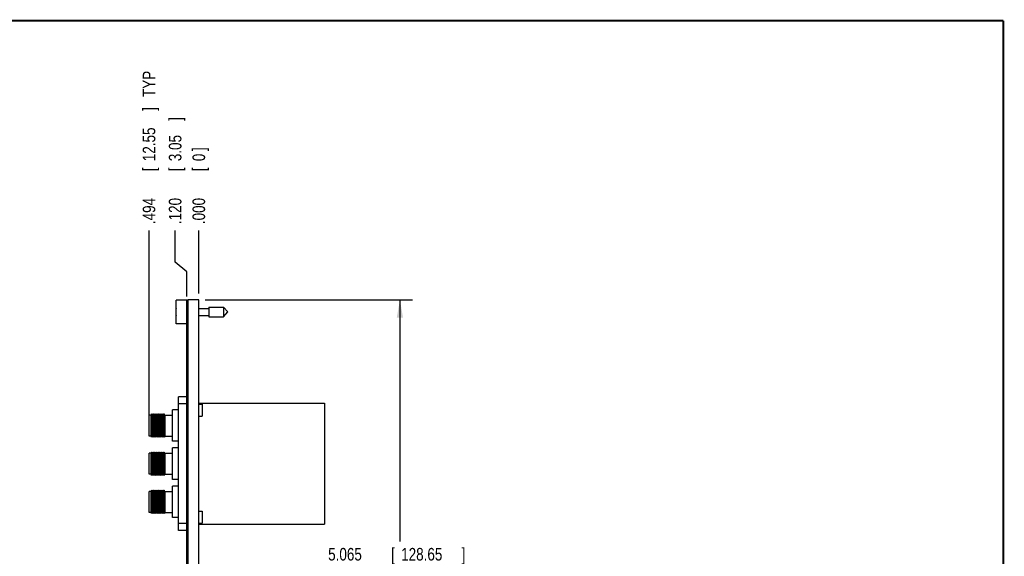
# Model space of a CAD drawing. Header units: inches. Extents: x 0.2 to 16.8, y 0.1 to 10.8.
# Tile 12 of 12: x 7 to 16.8, y 5.4 to 10.8. Entities that reach past the tile are written whole.
import ezdxf

# ---------------------------------------------------------------- set-up
doc = ezdxf.new("R2010")
doc.units = ezdxf.units.IN
doc.header["$LTSCALE"] = 0.935
doc.header["$MEASUREMENT"] = 0
doc.layers.get('0').update_dxf_attribs({"linetype": 'CONTINUOUS'})
doc.layers.add('DIMENSIONS', color=7, linetype='CONTINUOUS')
doc.styles.get("Standard").update_dxf_attribs({"font": 'txt', "width": 0.8})
doc.dimstyles.new('DIMSTYLE_1', dxfattribs={"dimtxt": 0.125, "dimasz": 0.18, "dimexe": 0.18, "dimexo": 0.0625, "dimgap": 0.09, "dimtad": 0, "dimtih": 1, "dimtoh": 1, "dimdec": 3, "dimzin": 4, "dimdsep": 46, "dimtxsty": 'STANDARD', "dimblk": '_FILLED', "dimblk1": '_FILLED', "dimblk2": '_FILLED', "dimcen": 0.09, "dimadec": 0, "dimazin": 0, "dimtp": 0.001, "dimtm": 0.001, "dimtfac": 1, "dimtdec": 3, "dimtofl": 0, "dimtmove": 0, "dimatfit": 3, "dimldrblk": '_FILLED', "dimfxl": 1, "dimtolj": 1, "dimtzin": 4, "dimarcsym": 0})
doc.dimstyles.new('DIMSTYLE_2', dxfattribs={"dimtxt": 0.125, "dimasz": 0.18, "dimexe": 0.18, "dimexo": 0.0625, "dimgap": 0.09, "dimtad": 0, "dimtih": 1, "dimtoh": 1, "dimdec": 3, "dimzin": 4, "dimdsep": 46, "dimtxsty": 'STANDARD', "dimblk": '_FILLED', "dimblk1": '_FILLED', "dimblk2": '_FILLED', "dimcen": 0.09, "dimadec": 0, "dimazin": 0, "dimtp": 0.001, "dimtm": 0.001, "dimtfac": 1, "dimtdec": 3, "dimtofl": 0, "dimtmove": 0, "dimatfit": 3, "dimldrblk": '_FILLED', "dimfxl": 1, "dimtolj": 1, "dimtzin": 4, "dimarcsym": 0})

# ---------------------------------------------------------------- blocks, each defined once
blk = doc.blocks.new('*D0')
at = {"layer": 'DIMENSIONS', "color": 2, "linetype": 'CONTINUOUS'}
for p, q in [((8.527, 8.3619), (8.527, 8.6764)), ((8.6418, 8.2643), (8.527, 8.3619)), ((8.6418, 8.0214), (8.6418, 8.2643))]:
    blk.add_line(p, q, dxfattribs=at)
at = {"layer": 'DIMENSIONS', "color": 2, "linetype": 'CONTINUOUS', "width": 0.8}
for s, p in [(']', (8.5895, 9.7639)), ('3.05', (8.5895, 9.3639)), ('[', (8.5895, 9.2639)), ('.120', (8.5895, 8.7389))]:
    blk.add_text(s, height=0.125, rotation=90, dxfattribs=at).set_placement(p)
blk = doc.blocks.new('_FILLED')
at = {"color": 0, "linetype": 'BYBLOCK'}
blk.add_solid([(0, 0), (-1, 0.174), (-1, -0.174)], dxfattribs=at)
blk = doc.blocks.new('*D1')
at = {"layer": 'DIMENSIONS', "color": 2, "linetype": 'CONTINUOUS'}
blk.add_line((8.2678, 6.8023), (8.2678, 8.6764), dxfattribs=at)
at = {"layer": 'DIMENSIONS', "color": 2, "linetype": 'CONTINUOUS', "width": 0.8}
for s, p in [(' TYP', (8.3303, 9.9639)), (']', (8.3303, 9.8639)), ('12.55', (8.3303, 9.3639)), ('[', (8.3303, 9.2639)), ('.494', (8.3303, 8.7389))]:
    blk.add_text(s, height=0.125, rotation=90, dxfattribs=at).set_placement(p)
blk = doc.blocks.new('*D2')
at = {"layer": 'DIMENSIONS', "color": 2, "linetype": 'CONTINUOUS'}
blk.add_line((8.7618, 8.0514), (8.7618, 8.6764), dxfattribs=at)
at = {"layer": 'DIMENSIONS', "color": 2, "linetype": 'CONTINUOUS', "width": 0.8}
for s, p in [(']', (8.8243, 9.4639)), ('0', (8.8243, 9.3639)), ('[', (8.8243, 9.2639)), ('.000', (8.8243, 8.7389))]:
    blk.add_text(s, height=0.125, rotation=90, dxfattribs=at).set_placement(p)
blk = doc.blocks.new('*D3')
at = {"layer": 'DIMENSIONS', "color": 2, "linetype": 'CONTINUOUS'}
for p, q in [((8.8243, 7.9889), (10.8838, 7.9889)), ((10.7588, 7.9889), (10.7588, 5.587)), ((10.7588, 2.9239), (10.7588, 5.337)), ((8.8243, 2.9239), (10.8838, 2.9239))]:
    blk.add_line(p, q, dxfattribs=at)
at = {"layer": 'DIMENSIONS', "color": 2, "linetype": 'CONTINUOUS', "xscale": 0.18, "yscale": 0.18, "zscale": 0.18}
for p, rotation in [((10.7588, 7.9889), 90), ((10.7588, 2.9239), 270)]:
    blk.add_blockref('_FILLED', p, dxfattribs=dict(at, rotation=rotation))
at = {"layer": 'DIMENSIONS', "color": 2, "linetype": 'CONTINUOUS', "width": 0.8}
for s, p in [('5.065', (10.0463, 5.3995)), ('[', (10.6713, 5.3995)), ('128.65', (10.7713, 5.3995)), (']', (11.3713, 5.3995))]:
    blk.add_text(s, height=0.125, dxfattribs=at).set_placement(p)

msp = doc.modelspace()

# ---------------------------------------------------------------- linework, layer by layer
at = {"color": 7, "linetype": 'CONTINUOUS'}
for p, q in [((8.5368, 7.7484), (8.5368, 7.9854)), ((8.6568, 7.9854), (8.5368, 7.9854)), ((8.6418, 2.9339), (8.6418, 7.9789)), ((8.6568, 7.9789), (8.6418, 7.9789)), ((8.6568, 7.9589), (8.6418, 7.9589)), ((8.6568, 2.9239), (8.6568, 7.9889)), ((8.7618, 7.9889), (8.6568, 7.9889)), ((8.7618, 2.9239), (8.7618, 7.9889)), ((8.5368, 7.8806), (8.5347, 7.8806)), ((8.5347, 7.8531), (8.5368, 7.8531)), ((8.7618, 7.9019), (8.8605, 7.9019)), ((8.7618, 7.8318), (8.8605, 7.8318)), ((8.8605, 7.9161), (8.8605, 7.8176)), ((8.8605, 7.9161), (9.0085, 7.9161)), ((9.0085, 7.9161), (9.0085, 7.8176)), ((9.0085, 7.9161), (9.0498, 7.8669)), ((9.0085, 7.8176), (9.0498, 7.8669)), ((8.6418, 7.7484), (8.5368, 7.7484)), ((8.8605, 7.8176), (9.0085, 7.8176)), ((8.5588, 5.6974), (8.5588, 7.0244)), ((8.6418, 7.0244), (8.5588, 7.0244)), ((8.6418, 6.9544), (8.5588, 6.9544)), ((8.7618, 6.9609), (10.0088, 6.9609)), ((8.7618, 6.951), (8.795, 6.951)), ((8.795, 6.951), (8.795, 6.8329)), ((10.0088, 6.9609), (10.0088, 5.7609)), ((8.2678, 6.6355), (8.2678, 6.8441)), ((8.2875, 6.8441), (8.2678, 6.8441)), ((8.293, 6.8556), (8.2875, 6.8441)), ((8.2875, 6.6355), (8.2875, 6.8441)), ((8.293, 6.8556), (8.293, 6.624)), ((8.2999, 6.8441), (8.293, 6.8556)), ((8.3055, 6.8556), (8.2999, 6.8441)), ((8.2999, 6.8441), (8.2999, 6.6355)), ((8.3055, 6.8556), (8.3055, 6.624)), ((8.3123, 6.8441), (8.3055, 6.8556)), ((8.3179, 6.8556), (8.3123, 6.8441)), ((8.3123, 6.8441), (8.3123, 6.6355)), ((8.3179, 6.8556), (8.3179, 6.624)), ((8.3247, 6.8441), (8.3179, 6.8556)), ((8.3303, 6.8556), (8.3247, 6.8441)), ((8.3247, 6.8441), (8.3247, 6.6355)), ((8.3303, 6.8556), (8.3303, 6.624)), ((8.3372, 6.8441), (8.3303, 6.8556)), ((8.3428, 6.8556), (8.3372, 6.8441)), ((8.3372, 6.8441), (8.3372, 6.6355)), ((8.3428, 6.8556), (8.3428, 6.624)), ((8.3496, 6.8441), (8.3428, 6.8556)), ((8.3552, 6.8556), (8.3496, 6.8441)), ((8.3496, 6.8441), (8.3496, 6.6355)), ((8.3552, 6.8556), (8.3552, 6.624)), ((8.362, 6.8441), (8.3552, 6.8556)), ((8.3676, 6.8556), (8.362, 6.8441)), ((8.362, 6.8441), (8.362, 6.6355)), ((8.3676, 6.8556), (8.3676, 6.624)), ((8.3745, 6.8441), (8.3676, 6.8556)), ((8.38, 6.8556), (8.3745, 6.8441)), ((8.3745, 6.8441), (8.3745, 6.6355)), ((8.38, 6.8556), (8.38, 6.624)), ((8.3869, 6.8441), (8.38, 6.8556)), ((8.3925, 6.8556), (8.3869, 6.8441)), ((8.3869, 6.8441), (8.3869, 6.6355)), ((8.3925, 6.8556), (8.3925, 6.624)), ((8.3993, 6.8441), (8.3925, 6.8556)), ((8.4049, 6.8556), (8.3993, 6.8441)), ((8.3993, 6.8441), (8.3993, 6.6355)), ((8.4049, 6.8556), (8.4049, 6.624)), ((8.4117, 6.8441), (8.4049, 6.8556)), ((8.4173, 6.8556), (8.4117, 6.8441)), ((8.4117, 6.8441), (8.4117, 6.6355)), ((8.4173, 6.8556), (8.4173, 6.624)), ((8.4242, 6.8441), (8.4173, 6.8556)), ((8.4242, 6.8441), (8.4242, 6.6355)), ((8.4242, 6.8441), (8.5001, 6.8441)), ((8.5001, 6.5835), (8.5001, 6.896)), ((8.5588, 6.896), (8.5001, 6.896)), ((8.7618, 6.8329), (8.795, 6.8329)), ((8.2875, 6.6355), (8.2678, 6.6355)), ((8.293, 6.624), (8.2875, 6.6355)), ((8.2999, 6.6355), (8.293, 6.624)), ((8.3055, 6.624), (8.2999, 6.6355)), ((8.3123, 6.6355), (8.3055, 6.624)), ((8.3179, 6.624), (8.3123, 6.6355)), ((8.3247, 6.6355), (8.3179, 6.624)), ((8.3303, 6.624), (8.3247, 6.6355)), ((8.3372, 6.6355), (8.3303, 6.624)), ((8.3428, 6.624), (8.3372, 6.6355)), ((8.3496, 6.6355), (8.3428, 6.624)), ((8.3552, 6.624), (8.3496, 6.6355)), ((8.362, 6.6355), (8.3552, 6.624)), ((8.3676, 6.624), (8.362, 6.6355)), ((8.3745, 6.6355), (8.3676, 6.624)), ((8.38, 6.624), (8.3745, 6.6355)), ((8.3869, 6.6355), (8.38, 6.624)), ((8.3925, 6.624), (8.3869, 6.6355)), ((8.3993, 6.6355), (8.3925, 6.624)), ((8.4049, 6.624), (8.3993, 6.6355)), ((8.4117, 6.6355), (8.4049, 6.624)), ((8.4173, 6.624), (8.4117, 6.6355)), ((8.4242, 6.6355), (8.4173, 6.624)), ((8.4242, 6.6355), (8.5001, 6.6355)), ((8.5588, 6.5835), (8.5001, 6.5835)), ((8.2678, 6.2566), (8.2678, 6.4652)), ((8.2875, 6.4652), (8.2678, 6.4652)), ((8.293, 6.4767), (8.2875, 6.4652)), ((8.2875, 6.2566), (8.2875, 6.4652)), ((8.293, 6.4767), (8.293, 6.2452)), ((8.2999, 6.4652), (8.293, 6.4767)), ((8.3055, 6.4767), (8.2999, 6.4652)), ((8.2999, 6.4652), (8.2999, 6.2566)), ((8.3055, 6.4767), (8.3055, 6.2452)), ((8.3123, 6.4652), (8.3055, 6.4767)), ((8.3179, 6.4767), (8.3123, 6.4652)), ((8.3123, 6.4652), (8.3123, 6.2566)), ((8.3179, 6.4767), (8.3179, 6.2452)), ((8.3247, 6.4652), (8.3179, 6.4767)), ((8.3303, 6.4767), (8.3247, 6.4652)), ((8.3247, 6.4652), (8.3247, 6.2566)), ((8.3303, 6.4767), (8.3303, 6.2452)), ((8.3372, 6.4652), (8.3303, 6.4767)), ((8.3428, 6.4767), (8.3372, 6.4652)), ((8.3372, 6.4652), (8.3372, 6.2566)), ((8.3428, 6.4767), (8.3428, 6.2452)), ((8.3496, 6.4652), (8.3428, 6.4767)), ((8.3552, 6.4767), (8.3496, 6.4652)), ((8.3496, 6.4652), (8.3496, 6.2566)), ((8.3552, 6.4767), (8.3552, 6.2452)), ((8.362, 6.4652), (8.3552, 6.4767)), ((8.3676, 6.4767), (8.362, 6.4652)), ((8.362, 6.4652), (8.362, 6.2566)), ((8.3676, 6.4767), (8.3676, 6.2452)), ((8.3745, 6.4652), (8.3676, 6.4767)), ((8.38, 6.4767), (8.3745, 6.4652)), ((8.3745, 6.4652), (8.3745, 6.2566)), ((8.38, 6.4767), (8.38, 6.2452)), ((8.3869, 6.4652), (8.38, 6.4767)), ((8.3925, 6.4767), (8.3869, 6.4652)), ((8.3869, 6.4652), (8.3869, 6.2566)), ((8.3925, 6.4767), (8.3925, 6.2452)), ((8.3993, 6.4652), (8.3925, 6.4767)), ((8.4049, 6.4767), (8.3993, 6.4652)), ((8.3993, 6.4652), (8.3993, 6.2566)), ((8.4049, 6.4767), (8.4049, 6.2452)), ((8.4117, 6.4652), (8.4049, 6.4767)), ((8.4173, 6.4767), (8.4117, 6.4652)), ((8.4117, 6.4652), (8.4117, 6.2566)), ((8.4173, 6.4767), (8.4173, 6.2452)), ((8.4242, 6.4652), (8.4173, 6.4767)), ((8.4242, 6.4652), (8.4242, 6.2566)), ((8.4242, 6.4652), (8.5001, 6.4652)), ((8.5001, 6.2047), (8.5001, 6.5172)), ((8.5588, 6.5172), (8.5001, 6.5172)), ((8.2875, 6.2566), (8.2678, 6.2566)), ((8.293, 6.2452), (8.2875, 6.2566)), ((8.2999, 6.2566), (8.293, 6.2452)), ((8.3055, 6.2452), (8.2999, 6.2566)), ((8.3123, 6.2566), (8.3055, 6.2452)), ((8.3179, 6.2452), (8.3123, 6.2566)), ((8.3247, 6.2566), (8.3179, 6.2452)), ((8.3303, 6.2452), (8.3247, 6.2566)), ((8.3372, 6.2566), (8.3303, 6.2452)), ((8.3428, 6.2452), (8.3372, 6.2566)), ((8.3496, 6.2566), (8.3428, 6.2452)), ((8.3552, 6.2452), (8.3496, 6.2566)), ((8.362, 6.2566), (8.3552, 6.2452)), ((8.3676, 6.2452), (8.362, 6.2566)), ((8.3745, 6.2566), (8.3676, 6.2452)), ((8.38, 6.2452), (8.3745, 6.2566)), ((8.3869, 6.2566), (8.38, 6.2452)), ((8.3925, 6.2452), (8.3869, 6.2566)), ((8.3993, 6.2566), (8.3925, 6.2452)), ((8.4049, 6.2452), (8.3993, 6.2566)), ((8.4117, 6.2566), (8.4049, 6.2452)), ((8.4173, 6.2452), (8.4117, 6.2566)), ((8.4242, 6.2566), (8.4173, 6.2452)), ((8.4242, 6.2566), (8.5001, 6.2566)), ((8.5588, 6.2047), (8.5001, 6.2047)), ((8.2678, 5.8777), (8.2678, 6.0864)), ((8.2875, 6.0864), (8.2678, 6.0864)), ((8.293, 6.0978), (8.2875, 6.0864)), ((8.2875, 5.8777), (8.2875, 6.0864)), ((8.293, 6.0978), (8.293, 5.8663)), ((8.2999, 6.0864), (8.293, 6.0978)), ((8.3055, 6.0978), (8.2999, 6.0864)), ((8.2999, 6.0864), (8.2999, 5.8777)), ((8.3055, 6.0978), (8.3055, 5.8663)), ((8.3123, 6.0864), (8.3055, 6.0978)), ((8.3179, 6.0978), (8.3123, 6.0864)), ((8.3123, 6.0864), (8.3123, 5.8777)), ((8.3179, 6.0978), (8.3179, 5.8663)), ((8.3247, 6.0864), (8.3179, 6.0978)), ((8.3303, 6.0978), (8.3247, 6.0864)), ((8.3247, 6.0864), (8.3247, 5.8777)), ((8.3303, 6.0978), (8.3303, 5.8663)), ((8.3372, 6.0864), (8.3303, 6.0978)), ((8.3428, 6.0978), (8.3372, 6.0864)), ((8.3372, 6.0864), (8.3372, 5.8777)), ((8.3428, 6.0978), (8.3428, 5.8663)), ((8.3496, 6.0864), (8.3428, 6.0978)), ((8.3552, 6.0978), (8.3496, 6.0864)), ((8.3496, 6.0864), (8.3496, 5.8777)), ((8.3552, 6.0978), (8.3552, 5.8663)), ((8.362, 6.0864), (8.3552, 6.0978)), ((8.3676, 6.0978), (8.362, 6.0864)), ((8.362, 6.0864), (8.362, 5.8777)), ((8.3676, 6.0978), (8.3676, 5.8663)), ((8.3745, 6.0864), (8.3676, 6.0978)), ((8.38, 6.0978), (8.3745, 6.0864)), ((8.3745, 6.0864), (8.3745, 5.8777)), ((8.38, 6.0978), (8.38, 5.8663)), ((8.3869, 6.0864), (8.38, 6.0978)), ((8.3925, 6.0978), (8.3869, 6.0864)), ((8.3869, 6.0864), (8.3869, 5.8777)), ((8.3925, 6.0978), (8.3925, 5.8663)), ((8.3993, 6.0864), (8.3925, 6.0978)), ((8.4049, 6.0978), (8.3993, 6.0864)), ((8.3993, 6.0864), (8.3993, 5.8777)), ((8.4049, 6.0978), (8.4049, 5.8663)), ((8.4117, 6.0864), (8.4049, 6.0978)), ((8.4173, 6.0978), (8.4117, 6.0864)), ((8.4117, 6.0864), (8.4117, 5.8777)), ((8.4173, 6.0978), (8.4173, 5.8663)), ((8.4242, 6.0864), (8.4173, 6.0978)), ((8.4242, 6.0864), (8.4242, 5.8777)), ((8.4242, 6.0864), (8.5001, 6.0864)), ((8.5001, 5.8258), (8.5001, 6.1383)), ((8.5588, 6.1383), (8.5001, 6.1383)), ((8.2875, 5.8777), (8.2678, 5.8777)), ((8.293, 5.8663), (8.2875, 5.8777)), ((8.2999, 5.8777), (8.293, 5.8663)), ((8.3055, 5.8663), (8.2999, 5.8777)), ((8.3123, 5.8777), (8.3055, 5.8663)), ((8.3179, 5.8663), (8.3123, 5.8777)), ((8.3247, 5.8777), (8.3179, 5.8663)), ((8.3303, 5.8663), (8.3247, 5.8777)), ((8.3372, 5.8777), (8.3303, 5.8663)), ((8.3428, 5.8663), (8.3372, 5.8777)), ((8.3496, 5.8777), (8.3428, 5.8663)), ((8.3552, 5.8663), (8.3496, 5.8777)), ((8.362, 5.8777), (8.3552, 5.8663)), ((8.3676, 5.8663), (8.362, 5.8777)), ((8.3745, 5.8777), (8.3676, 5.8663)), ((8.38, 5.8663), (8.3745, 5.8777)), ((8.3869, 5.8777), (8.38, 5.8663)), ((8.3925, 5.8663), (8.3869, 5.8777)), ((8.3993, 5.8777), (8.3925, 5.8663)), ((8.4049, 5.8663), (8.3993, 5.8777)), ((8.4117, 5.8777), (8.4049, 5.8663)), ((8.4173, 5.8663), (8.4117, 5.8777)), ((8.4242, 5.8777), (8.4173, 5.8663)), ((8.4242, 5.8777), (8.5001, 5.8777)), ((8.7618, 5.889), (8.795, 5.889)), ((8.795, 5.889), (8.795, 5.7709)), ((8.5588, 5.8258), (8.5001, 5.8258)), ((8.7618, 5.7709), (8.795, 5.7709)), ((8.6418, 5.7674), (8.5588, 5.7674)), ((8.6418, 5.6974), (8.5588, 5.6974)), ((8.7618, 5.7609), (10.0088, 5.7609))]:
    msp.add_line(p, q, dxfattribs=at)
at = {"color": 7, "linetype": 'CONTINUOUS', "const_width": 0.02}
for points in [[(16.75, 10.7586), (0.25, 10.7586)], [(16.75, 0.2586), (16.75, 10.7586)]]:
    msp.add_lwpolyline(points, dxfattribs=at)
at = {"color": 7, "linetype": 'CONTINUOUS'}
for start, end in [(172.94319, 177.47432), (182.52568, 187.0613)]:
    msp.add_arc((8.8471, 7.8669), 0.3127, start, end, dxfattribs=at)

# ---------------------------------------------------------------- dimensions: what is measured, and where the dimension line sits
at = {"layer": 'DIMENSIONS', "color": 2, "linetype": 'CONTINUOUS'}
dim = msp.add_ordinate_dim(feature_location=(8.2678, 6.8023), offset=(0, 1.8741), dtype=1, origin=(8.7618, 7.9889), text='<> TYP', dimstyle='DIMSTYLE_1', dxfattribs=at)
dim.commit()
dim.dimension.update_dxf_attribs({"geometry": '*D1', "text_midpoint": (8.2678, 9.5514)})
for feature_location, offset, dtype, picture, middle in [((8.6417696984, 8.0213524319), (-0.1147880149, 0.655), 0, '*D0', (8.5269816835, 9.3013524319)), ((8.7617696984, 8.0513524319), (0, 0.625), 1, '*D2', (8.7617696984, 9.1513524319))]:
    dim = msp.add_ordinate_dim(feature_location=feature_location, offset=offset, dtype=dtype, origin=(8.7617696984, 7.9888524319), dimstyle='DIMSTYLE_1', dxfattribs=at)
    dim.commit()
    dim.dimension.update_dxf_attribs({"geometry": picture, "text_midpoint": middle})
dim = msp.add_linear_dim(base=(10.7588, 2.9239), p1=(8.8243, 7.9889), p2=(8.8243, 2.9239), angle=270, dimstyle='DIMSTYLE_2', dxfattribs=at)
dim.commit()
dim.dimension.update_dxf_attribs({"geometry": '*D3', "text_midpoint": (10.7588, 5.462), "dimtype": 160})

doc.saveas('drawing.dxf')
